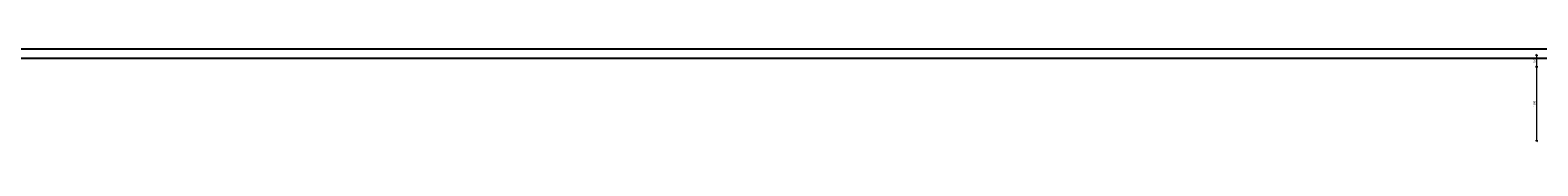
# Model space of a CAD drawing. Extents: x -1474 to 455485, y -101625 to 75879.
# Tile 31 of 31: x 422928 to 455485, y -92817 to -90933. Entities that reach past the tile are written whole.
import ezdxf

# ---------------------------------------------------------------- set-up
doc = ezdxf.new("R2010")
doc.units = 0
doc.header["$LTSCALE"] = 10
doc.header["$MEASUREMENT"] = 0
doc.layers.add('P-Wymiar', color=254, linetype='Continuous', lineweight=9)
doc.styles.add('ROMANS', font='arial.ttf', dxfattribs={"width": 0.7})
doc.dimstyles.new('A25', dxfattribs={"dimscale": 27, "dimtxt": 1.75, "dimasz": 0.05, "dimexe": 0, "dimexo": 0, "dimgap": 1, "dimtad": 1, "dimdec": 4, "dimrnd": 1, "dimdsep": 46, "dimtxsty": 'ROMANS', "dimblk": '[[[[[[[[', "dimcen": 2, "dimdle": 2, "dimse1": 1, "dimse2": 1, "dimclrd": 256, "dimclrt": 1, "dimadec": 0, "dimazin": 0, "dimtfac": 1, "dimtdec": 4, "dimtix": 1, "dimtmove": 2, "dimatfit": 3, "dimldrblk": '[[[[[[[[', "dimfxl": 0, "dimtvp": 0.6, "dimtolj": 1, "dimlwd": -1, "dimarcsym": 0})

# ---------------------------------------------------------------- blocks, each defined once
blk = doc.blocks.new('[[[[[[[[')
at = {"layer": 'P-Wymiar'}
for p, q in [((-13, -13), (13, 13)), ((0, 0), (-5, 0)), ((0, 18), (0, -18))]:
    blk.add_line(p, q, dxfattribs=at)
blk = doc.blocks.new('*D173')
at = {"layer": 'Defpoints', "color": 0, "ltscale": 0.4, "transparency": 16777216}
for p in [(455460, -91200), (455460, -91200), (423171, -92800)]:
    blk.add_point(p, dxfattribs=at)
at = {"layer": 'P-Wymiar', "ltscale": 0.4, "transparency": 16777216}
blk.add_line((455460, -92799), (455460, -91201), dxfattribs=at)
at = {"layer": 'P-Wymiar', "ltscale": 0.4, "transparency": 16777216, "xscale": 1.35, "yscale": 1.35, "zscale": 1.35}
for p, rotation in [((455460, -91200), 90), ((455460, -92800), 270)]:
    blk.add_blockref('[[[[[[[[', p, dxfattribs=dict(at, rotation=rotation))
at = {"layer": 'P-Wymiar', "color": 1, "ltscale": 0.4, "transparency": 16777216, "insert": (455409, -92000), "char_height": 47.2, "attachment_point": 5, "rotation": 90, "style": 'ROMANS'}
blk.add_mtext('\\A1;1600', dxfattribs=at)
blk = doc.blocks.new('*D174')
at = {"layer": 'Defpoints', "color": 0, "ltscale": 0.4, "transparency": 16777216}
for p in [(422928, -90950), (455460, -90950), (455460, -91200)]:
    blk.add_point(p, dxfattribs=at)
at = {"layer": 'P-Wymiar', "ltscale": 0.4, "transparency": 16777216}
blk.add_line((455460, -91199), (455460, -90951), dxfattribs=at)
at = {"layer": 'P-Wymiar', "ltscale": 0.4, "transparency": 16777216, "xscale": 1.35, "yscale": 1.35, "zscale": 1.35}
for p, rotation in [((455460, -90950), 90), ((455460, -91200), 270)]:
    blk.add_blockref('[[[[[[[[', p, dxfattribs=dict(at, rotation=rotation))
at = {"layer": 'P-Wymiar', "color": 1, "ltscale": 0.4, "transparency": 16777216, "insert": (455409, -91075), "char_height": 47.2, "attachment_point": 5, "rotation": 90, "style": 'ROMANS'}
blk.add_mtext('\\A1;250', dxfattribs=at)

msp = doc.modelspace()

# ---------------------------------------------------------------- linework, layer by layer
at = {"layer": 'Defpoints', "color": 21}
for p in [(234028.40579, -83752.93326), (227149.52786, -83752.93326), (240404.5519, -83752.93326), (233525.67397, -83752.93326), (271908.67819, -83752.93326), (265029.80027, -83752.93326), (278284.8243, -83752.93326), (271405.94638, -83752.93326), (234082.43947, -83952.93326), (227203.56154, -83952.93326), (240458.58558, -83952.93326), (233579.70766, -83952.93326), (271962.71187, -83952.93326), (265083.83395, -83952.93326), (278338.85799, -83952.93326), (271459.98006, -83952.93326), (239045.86747, -87352.60185), (327135.42357, -87352.60185), (232166.98954, -87352.60185), (320256.54564, -87352.60185), (290764.80071, -87352.60185), (378854.3568, -87352.60185), (283885.92278, -87352.60185), (371975.47888, -87352.60185), (245422.01358, -87352.60185), (333511.56968, -87352.60185), (238543.13566, -87352.60185), (326632.69176, -87352.60185), (297140.94682, -87352.60185), (385230.50292, -87352.60185), (290262.0689, -87352.60185), (378351.62499, -87352.60185), (276926.13987, -87352.60185), (365015.69597, -87352.60185), (270047.26195, -87352.60185), (358136.81805, -87352.60185), (328645.07311, -87352.60185), (416734.62921, -87352.60185), (321766.19519, -87352.60185), (409855.75128, -87352.60185), (283302.28599, -87352.60185), (371391.84209, -87352.60185), (276423.40806, -87352.60185), (364512.96416, -87352.60185), (335021.21922, -87352.60185), (423110.77532, -87352.60185), (328142.3413, -87352.60185), (416231.8974, -87352.60185), (228343.86818, -87352.93326), (316433.42428, -87352.93326), (221464.99026, -87352.93326), (309554.54635, -87352.93326), (280062.80142, -87352.93326), (368152.35752, -87352.93326), (273183.92349, -87352.93326), (361273.47959, -87352.93326), (234720.0143, -87352.93326), (322809.57039, -87352.93326), (227841.13637, -87352.93326), (315930.69247, -87352.93326), (286438.94753, -87352.93326), (374528.50363, -87352.93326), (279560.06961, -87352.93326), (367649.6257, -87352.93326), (266224.14059, -87352.93326), (354313.69668, -87352.93326), (259345.26266, -87352.93326), (347434.81876, -87352.93326), (317943.07382, -87352.93326), (406032.62992, -87352.93326), (311064.1959, -87352.93326), (399153.752, -87352.93326), (272600.2867, -87352.93326), (360689.8428, -87352.93326), (265721.40877, -87352.93326), (353810.96487, -87352.93326), (324319.21994, -87352.93326), (412408.77603, -87352.93326), (317440.34201, -87352.93326), (405529.89811, -87352.93326), (239045.86747, -87551.60185), (327135.42357, -87551.60185), (232166.98954, -87551.60185), (320256.54564, -87551.60185), (290764.80071, -87551.60185), (378854.3568, -87551.60185), (283885.92278, -87551.60185), (371975.47888, -87551.60185), (245422.01358, -87551.60185), (333511.56968, -87551.60185), (238543.13566, -87551.60185), (326632.69176, -87551.60185), (297140.94682, -87551.60185), (385230.50292, -87551.60185), (290262.0689, -87551.60185), (378351.62499, -87551.60185), (276926.13987, -87551.60185), (365015.69597, -87551.60185), (270047.26195, -87551.60185), (358136.81805, -87551.60185), (328645.07311, -87551.60185), (416734.62921, -87551.60185), (321766.19519, -87551.60185), (409855.75128, -87551.60185), (283302.28599, -87551.60185), (371391.84209, -87551.60185), (276423.40806, -87551.60185), (364512.96416, -87551.60185), (335021.21922, -87551.60185), (423110.77532, -87551.60185), (328142.3413, -87551.60185), (416231.8974, -87551.60185), (228343.86818, -87551.93326), (316433.42428, -87551.93326), (221464.99026, -87551.93326), (309554.54635, -87551.93326), (280062.80142, -87551.93326), (368152.35752, -87551.93326), (273183.92349, -87551.93326), (361273.47959, -87551.93326), (234720.0143, -87551.93326), (322809.57039, -87551.93326), (227841.13637, -87551.93326), (315930.69247, -87551.93326), (286438.94753, -87551.93326), (374528.50363, -87551.93326), (279560.06961, -87551.93326), (367649.6257, -87551.93326), (266224.14059, -87551.93326), (354313.69668, -87551.93326), (259345.26266, -87551.93326), (347434.81876, -87551.93326), (317943.07382, -87551.93326), (406032.62992, -87551.93326), (311064.1959, -87551.93326), (399153.752, -87551.93326), (272600.2867, -87551.93326), (360689.8428, -87551.93326), (265721.40877, -87551.93326), (353810.96487, -87551.93326), (324319.21994, -87551.93326), (412408.77603, -87551.93326), (317440.34201, -87551.93326), (405529.89811, -87551.93326), (239045.86747, -87567.60185), (327135.42357, -87567.60185), (232166.98954, -87567.60185), (320256.54564, -87567.60185), (290764.80071, -87567.60185), (378854.3568, -87567.60185), (283885.92278, -87567.60185), (371975.47888, -87567.60185), (245422.01358, -87567.60185), (333511.56968, -87567.60185), (238543.13566, -87567.60185), (326632.69176, -87567.60185), (297140.94682, -87567.60185), (385230.50292, -87567.60185), (290262.0689, -87567.60185), (378351.62499, -87567.60185), (276926.13987, -87567.60185), (365015.69597, -87567.60185), (270047.26195, -87567.60185), (358136.81805, -87567.60185), (328645.07311, -87567.60185), (416734.62921, -87567.60185), (321766.19519, -87567.60185), (409855.75128, -87567.60185), (283302.28599, -87567.60185), (371391.84209, -87567.60185), (276423.40806, -87567.60185), (364512.96416, -87567.60185), (335021.21922, -87567.60185), (423110.77532, -87567.60185), (328142.3413, -87567.60185), (416231.8974, -87567.60185), (228343.86818, -87567.93326), (316433.42428, -87567.93326), (221464.99026, -87567.93326), (309554.54635, -87567.93326), (280062.80142, -87567.93326), (368152.35752, -87567.93326), (273183.92349, -87567.93326), (361273.47959, -87567.93326), (234720.0143, -87567.93326), (322809.57039, -87567.93326), (227841.13637, -87567.93326), (315930.69247, -87567.93326), (286438.94753, -87567.93326), (374528.50363, -87567.93326), (279560.06961, -87567.93326), (367649.6257, -87567.93326), (266224.14059, -87567.93326), (354313.69668, -87567.93326), (259345.26266, -87567.93326), (347434.81876, -87567.93326), (317943.07382, -87567.93326), (406032.62992, -87567.93326), (311064.1959, -87567.93326), (399153.752, -87567.93326), (272600.2867, -87567.93326), (360689.8428, -87567.93326), (265721.40877, -87567.93326), (353810.96487, -87567.93326), (324319.21994, -87567.93326), (412408.77603, -87567.93326), (317440.34201, -87567.93326), (405529.89811, -87567.93326), (239045.86747, -87592.60185), (327135.42357, -87592.60185), (232166.98954, -87592.60185), (320256.54564, -87592.60185), (290764.80071, -87592.60185), (378854.3568, -87592.60185), (283885.92278, -87592.60185), (371975.47888, -87592.60185), (245422.01358, -87592.60185), (333511.56968, -87592.60185), (238543.13566, -87592.60185), (326632.69176, -87592.60185), (297140.94682, -87592.60185), (385230.50292, -87592.60185), (290262.0689, -87592.60185), (378351.62499, -87592.60185), (276926.13987, -87592.60185), (365015.69597, -87592.60185), (270047.26195, -87592.60185), (358136.81805, -87592.60185), (328645.07311, -87592.60185), (416734.62921, -87592.60185), (321766.19519, -87592.60185), (409855.75128, -87592.60185), (283302.28599, -87592.60185), (371391.84209, -87592.60185), (276423.40806, -87592.60185), (364512.96416, -87592.60185), (335021.21922, -87592.60185), (423110.77532, -87592.60185), (328142.3413, -87592.60185), (416231.8974, -87592.60185), (228343.86818, -87592.93326), (316433.42428, -87592.93326), (221464.99026, -87592.93326), (309554.54635, -87592.93326), (280062.80142, -87592.93326), (368152.35752, -87592.93326), (273183.92349, -87592.93326), (361273.47959, -87592.93326), (234720.0143, -87592.93326), (322809.57039, -87592.93326), (227841.13637, -87592.93326), (315930.69247, -87592.93326), (286438.94753, -87592.93326), (374528.50363, -87592.93326), (279560.06961, -87592.93326), (367649.6257, -87592.93326), (266224.14059, -87592.93326), (354313.69668, -87592.93326), (259345.26266, -87592.93326), (347434.81876, -87592.93326), (317943.07382, -87592.93326), (406032.62992, -87592.93326), (311064.1959, -87592.93326), (399153.752, -87592.93326), (272600.2867, -87592.93326), (360689.8428, -87592.93326), (265721.40877, -87592.93326), (353810.96487, -87592.93326), (324319.21994, -87592.93326), (412408.77603, -87592.93326), (317440.34201, -87592.93326), (405529.89811, -87592.93326), (289509.76279, -91012.93326), (377599.31889, -91012.93326), (341228.69603, -91012.93326), (429318.25213, -91012.93326)]:
    msp.add_xline(p, (1, 0), dxfattribs=at)
at = {"layer": 'Defpoints', "color": 211}
for p in [(289509.76279, -90812.93326), (377599.31889, -90812.93326), (341228.69603, -90812.93326), (429318.25213, -90812.93326)]:
    msp.add_xline(p, (1, 0), dxfattribs=at)

# ---------------------------------------------------------------- dimensions: what is measured, and where the dimension line sits
at = {"layer": 'P-Wymiar', "ltscale": 0.4}
for base, p1, p2, picture, middle in [((455460.27254, -90950.01936), (455460.27254, -91200.01398), (422928.31835, -90950.01936), '*D174', (455409.14797, -91075.01667)), ((455460.27254, -91200.01398), (423170.50174, -92800.06981), (455460.27254, -91200.01398), '*D173', (455409.14797, -92000.0419))]:
    dim = msp.add_linear_dim(base=base, p1=p1, p2=p2, angle=90, dimstyle='A25', dxfattribs=at)
    dim.commit()
    dim.dimension.update_dxf_attribs({"geometry": picture, "text_midpoint": middle})

doc.saveas('drawing.dxf')
